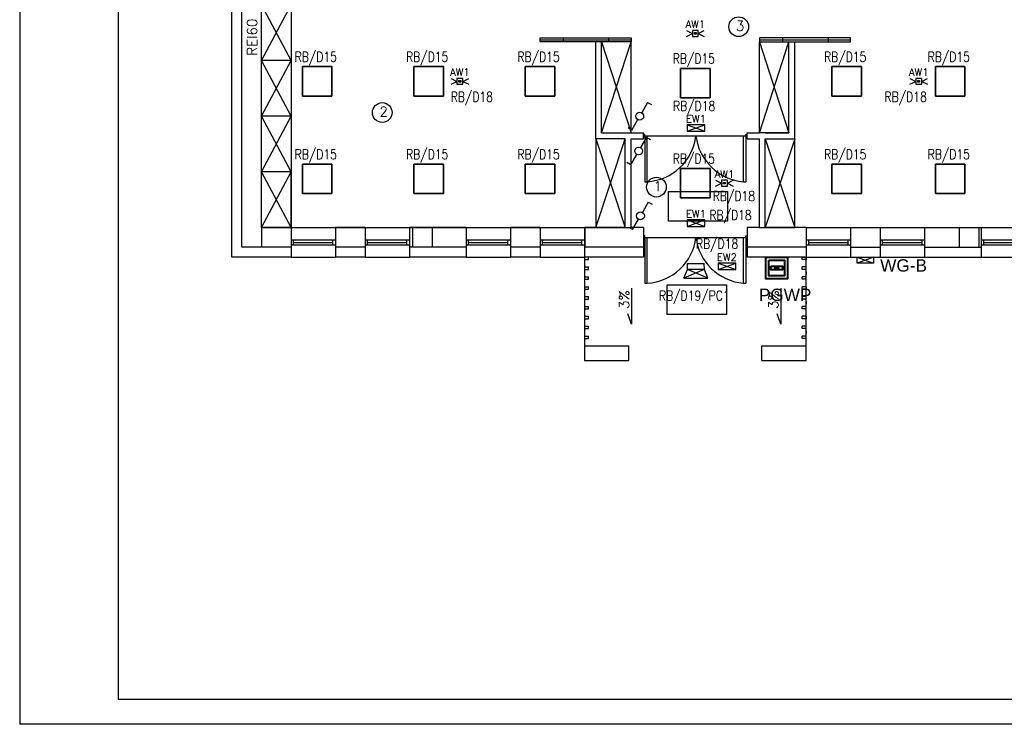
# Model space of a CAD drawing. Header units: inches. Extents: x 6268 to 12323, y 5221 to 42059.
# Tile 68 of 98: x 6268 to 8265, y 29825 to 31255. Entities that reach past the tile are written whole.
import ezdxf
from ezdxf.enums import TextEntityAlignment as Align

# ---------------------------------------------------------------- set-up
doc = ezdxf.new("R2010")
doc.units = ezdxf.units.IN
doc.header["$MEASUREMENT"] = 0
doc.layers.add('1DE-schemat ideowy', color=1, linetype='Continuous', lineweight=40)
doc.layers.add('2DE_NUMEL', color=1, linetype='Continuous', lineweight=20)
for name, color, linetype in [('CP_LINENORM', 253, 'Continuous'), ('DLXLUM', 1, 'Continuous'), ('E_OPRAWY_LUXIONA', 14, 'Continuous')]:
    doc.layers.add(name, color=color, linetype=linetype)
doc.styles.add('CP_ATTR', font='romans.shx')
doc.styles.get("Standard").update_dxf_attribs({"font": 'txt.shx'})

# ---------------------------------------------------------------- blocks, each defined once
blk = doc.blocks.new('CPEL_3282')
blk.add_hatch(color=256).paths.add_polyline_path([(-0.085, 0, 1), (0.085, 0, 1)])
for points in [[(-0.55, 0.55), (0.55, 0.55), (0.55, -0.55), (-0.55, -0.55)], [(-0.4, 0.4), (0.4, 0.4), (0.4, -0.4), (-0.4, -0.4)], [(-0.3, 0.1), (0.3, 0.1), (0.3, -0.1), (-0.3, -0.1)]]:
    blk.add_lwpolyline(points, close=True)
blk.add_circle((0, 0), 0.0853)
at = {"linetype": 'ByBlock', "style": 'CP_ATTR', "flags": 9}
for tag, p in [('NAME', (-0.092, -0.018)), ('GROUP', (-0.092, -0.018)), ('NUMBER', (-0.092, -0.018)), ('PRODUCER', (-0.092, -0.018)), ('ARTICLE', (-0.092, -0.018)), ('CHARACTER', (-0.092, -0.018)), ('VOLTAGE', (-0.092, -0.019)), ('WEIGHT', (-0.092, -0.018)), ('OTHER', (-0.092, -0.018)), ('PRODUCT-TYPE', (-0.092, -0.019)), ('ORDER-NO', (-0.092, -0.019)), ('POWER', (-0.092, -0.019))]:
    blk.add_attdef(tag, text='', height=0.00005, dxfattribs=at).set_placement(p, align=Align.MIDDLE_LEFT)
blk = doc.blocks.new('*U1331')
for p, q in [((30, 30), (-30, 30)), ((-30, 30), (-30, -30)), ((-30, 30), (-30, -30)), ((-30, -30), (-30, 30)), ((-30, 30), (-30, 30)), ((30, 30), (-30, 30)), ((-30, 30), (-30, 30)), ((-30, 30), (30, 30)), ((-30, -30), (-30, 30)), ((-30, 30), (30, 30)), ((30, -30), (30, 30)), ((30, 30), (30, 30)), ((30, -30), (30, 30)), ((30, 30), (30, 30)), ((30, 30), (30, -30)), ((30, 30), (30, -30)), ((-30, -30), (30, -30)), ((-30, -30), (30, -30)), ((30, -30), (-30, -30)), ((-30, -30), (-30, -30)), ((-30, -30), (-30, -30)), ((30, -30), (-30, -30)), ((30, -30), (30, -30)), ((30, -30), (30, -30))]:
    blk.add_line(p, q)
blk = doc.blocks.new('*U1426')
for p, q in [((30, 30), (-30, 30)), ((-30, 30), (-30, -30)), ((-30, -30), (-30, 30)), ((-30, 30), (-30, 30)), ((-30, 30), (-30, -30)), ((30, 30), (-30, 30)), ((-30, 30), (-30, 30)), ((-30, 30), (30, 30)), ((-30, -30), (-30, 30)), ((-30, 30), (30, 30)), ((30, -30), (30, 30)), ((30, 30), (30, 30)), ((30, -30), (30, 30)), ((30, 30), (30, 30)), ((30, 30), (30, -30)), ((30, 30), (30, -30)), ((-30, -30), (30, -30)), ((-30, -30), (-30, -30)), ((-30, -30), (30, -30)), ((30, -30), (-30, -30)), ((-30, -30), (-30, -30)), ((30, -30), (-30, -30)), ((30, -30), (30, -30)), ((30, -30), (30, -30))]:
    blk.add_line(p, q)
blk = doc.blocks.new('*U1381')
for p, q in [((30, 30), (-30, 30)), ((-30, 30), (-30, -30)), ((-30, 30), (-30, -30)), ((-30, -30), (-30, 30)), ((-30, 30), (-30, 30)), ((30, 30), (-30, 30)), ((-30, 30), (-30, 30)), ((-30, 30), (30, 30)), ((-30, -30), (-30, 30)), ((-30, 30), (30, 30)), ((30, -30), (30, 30)), ((30, 30), (30, 30)), ((30, -30), (30, 30)), ((30, 30), (30, 30)), ((30, 30), (30, -30)), ((30, 30), (30, -30)), ((-30, -30), (30, -30)), ((-30, -30), (30, -30)), ((30, -30), (-30, -30)), ((-30, -30), (-30, -30)), ((-30, -30), (-30, -30)), ((30, -30), (-30, -30)), ((30, -30), (30, -30)), ((30, -30), (30, -30))]:
    blk.add_line(p, q)
blk = doc.blocks.new('*U1387')
for p, q in [((30, 30), (-30, 30)), ((-30, 30), (-30, -30)), ((-30, -30), (-30, 30)), ((-30, 30), (-30, 30)), ((-30, 30), (-30, -30)), ((30, 30), (-30, 30)), ((-30, 30), (-30, 30)), ((-30, 30), (30, 30)), ((-30, -30), (-30, 30)), ((-30, 30), (30, 30)), ((30, -30), (30, 30)), ((30, 30), (30, 30)), ((30, 30), (30, 30)), ((30, 30), (30, -30)), ((30, -30), (30, 30)), ((30, 30), (30, -30)), ((-30, -30), (30, -30)), ((-30, -30), (30, -30)), ((30, -30), (-30, -30)), ((-30, -30), (-30, -30)), ((-30, -30), (-30, -30)), ((30, -30), (-30, -30)), ((30, -30), (30, -30)), ((30, -30), (30, -30))]:
    blk.add_line(p, q)
blk = doc.blocks.new('*U1394')
for p, q in [((30, 30), (-30, 30)), ((-30, 30), (-30, -30)), ((-30, 30), (-30, -30)), ((-30, -30), (-30, 30)), ((-30, 30), (-30, 30)), ((30, 30), (-30, 30)), ((-30, 30), (-30, 30)), ((-30, 30), (30, 30)), ((-30, -30), (-30, 30)), ((-30, 30), (30, 30)), ((30, -30), (30, 30)), ((30, 30), (30, 30)), ((30, -30), (30, 30)), ((30, 30), (30, 30)), ((30, 30), (30, -30)), ((30, 30), (30, -30)), ((-30, -30), (30, -30)), ((-30, -30), (30, -30)), ((30, -30), (-30, -30)), ((-30, -30), (-30, -30)), ((-30, -30), (-30, -30)), ((30, -30), (-30, -30)), ((30, -30), (30, -30)), ((30, -30), (30, -30))]:
    blk.add_line(p, q)
blk = doc.blocks.new('*U1400')
for p, q in [((30, 30), (-30, 30)), ((-30, 30), (-30, -30)), ((-30, -30), (-30, 30)), ((-30, 30), (-30, 30)), ((-30, 30), (-30, -30)), ((30, 30), (-30, 30)), ((-30, 30), (-30, 30)), ((-30, 30), (30, 30)), ((-30, -30), (-30, 30)), ((-30, 30), (30, 30)), ((30, -30), (30, 30)), ((30, 30), (30, 30)), ((30, 30), (30, 30)), ((30, 30), (30, -30)), ((30, -30), (30, 30)), ((30, 30), (30, -30)), ((-30, -30), (30, -30)), ((-30, -30), (30, -30)), ((30, -30), (-30, -30)), ((-30, -30), (-30, -30)), ((-30, -30), (-30, -30)), ((30, -30), (-30, -30)), ((30, -30), (30, -30)), ((30, -30), (30, -30))]:
    blk.add_line(p, q)
blk = doc.blocks.new('*U1405')
for p, q in [((30, 30), (-30, 30)), ((-30, 30), (-30, -30)), ((-30, 30), (-30, -30)), ((-30, -30), (-30, 30)), ((-30, 30), (-30, 30)), ((30, 30), (-30, 30)), ((-30, 30), (-30, 30)), ((-30, 30), (30, 30)), ((-30, -30), (-30, 30)), ((-30, 30), (30, 30)), ((30, -30), (30, 30)), ((30, 30), (30, 30)), ((30, -30), (30, 30)), ((30, 30), (30, 30)), ((30, 30), (30, -30)), ((30, 30), (30, -30)), ((-30, -30), (30, -30)), ((-30, -30), (30, -30)), ((30, -30), (-30, -30)), ((-30, -30), (-30, -30)), ((-30, -30), (-30, -30)), ((30, -30), (-30, -30)), ((30, -30), (30, -30)), ((30, -30), (30, -30))]:
    blk.add_line(p, q)
blk = doc.blocks.new('*U1406')
for p, q in [((30, 30), (-30, 30)), ((-30, 30), (-30, -30)), ((-30, -30), (-30, 30)), ((-30, 30), (-30, 30)), ((-30, 30), (-30, -30)), ((30, 30), (-30, 30)), ((-30, 30), (-30, 30)), ((-30, 30), (30, 30)), ((-30, -30), (-30, 30)), ((-30, 30), (30, 30)), ((30, -30), (30, 30)), ((30, 30), (30, 30)), ((30, 30), (30, 30)), ((30, 30), (30, -30)), ((30, -30), (30, 30)), ((30, 30), (30, -30)), ((-30, -30), (30, -30)), ((-30, -30), (30, -30)), ((30, -30), (-30, -30)), ((-30, -30), (-30, -30)), ((-30, -30), (-30, -30)), ((30, -30), (-30, -30)), ((30, -30), (30, -30)), ((30, -30), (30, -30))]:
    blk.add_line(p, q)
blk = doc.blocks.new('*U1407')
for p, q in [((30, 30), (-30, 30)), ((-30, 30), (-30, -30)), ((-30, 30), (-30, -30)), ((-30, -30), (-30, 30)), ((-30, 30), (-30, 30)), ((30, 30), (-30, 30)), ((-30, 30), (-30, 30)), ((-30, 30), (30, 30)), ((-30, -30), (-30, 30)), ((-30, 30), (30, 30)), ((30, -30), (30, 30)), ((30, 30), (30, 30)), ((30, -30), (30, 30)), ((30, 30), (30, 30)), ((30, 30), (30, -30)), ((30, 30), (30, -30)), ((-30, -30), (30, -30)), ((-30, -30), (30, -30)), ((30, -30), (-30, -30)), ((-30, -30), (-30, -30)), ((-30, -30), (-30, -30)), ((30, -30), (-30, -30)), ((30, -30), (30, -30)), ((30, -30), (30, -30))]:
    blk.add_line(p, q)
blk = doc.blocks.new('*U1408')
for p, q in [((30, 30), (-30, 30)), ((-30, 30), (-30, -30)), ((-30, -30), (-30, 30)), ((-30, 30), (-30, 30)), ((-30, 30), (-30, -30)), ((30, 30), (-30, 30)), ((-30, 30), (-30, 30)), ((-30, 30), (30, 30)), ((-30, -30), (-30, 30)), ((-30, 30), (30, 30)), ((30, -30), (30, 30)), ((30, 30), (30, 30)), ((30, 30), (30, 30)), ((30, 30), (30, -30)), ((30, -30), (30, 30)), ((30, 30), (30, -30)), ((-30, -30), (30, -30)), ((-30, -30), (30, -30)), ((30, -30), (-30, -30)), ((-30, -30), (-30, -30)), ((-30, -30), (-30, -30)), ((30, -30), (-30, -30)), ((30, -30), (30, -30)), ((30, -30), (30, -30))]:
    blk.add_line(p, q)
blk = doc.blocks.new('*U1409')
for p, q in [((30, 30), (-30, 30)), ((-30, 30), (-30, -30)), ((-30, 30), (-30, -30)), ((-30, -30), (-30, 30)), ((-30, 30), (-30, 30)), ((-30, 30), (-30, 30)), ((-30, 30), (30, 30)), ((30, 30), (-30, 30)), ((-30, -30), (-30, 30)), ((-30, 30), (30, 30)), ((30, -30), (30, 30)), ((30, 30), (30, 30)), ((30, -30), (30, 30)), ((30, 30), (30, 30)), ((30, 30), (30, -30)), ((30, 30), (30, -30)), ((-30, -30), (30, -30)), ((-30, -30), (30, -30)), ((30, -30), (-30, -30)), ((-30, -30), (-30, -30)), ((-30, -30), (-30, -30)), ((30, -30), (-30, -30)), ((30, -30), (30, -30)), ((30, -30), (30, -30))]:
    blk.add_line(p, q)
blk = doc.blocks.new('*U1410')
for p, q in [((30, 30), (-30, 30)), ((-30, 30), (-30, -30)), ((-30, -30), (-30, 30)), ((-30, 30), (-30, 30)), ((-30, 30), (-30, -30)), ((-30, 30), (-30, 30)), ((-30, 30), (30, 30)), ((30, 30), (-30, 30)), ((-30, -30), (-30, 30)), ((-30, 30), (30, 30)), ((30, -30), (30, 30)), ((30, 30), (30, 30)), ((30, 30), (30, 30)), ((30, 30), (30, -30)), ((30, -30), (30, 30)), ((30, 30), (30, -30)), ((-30, -30), (30, -30)), ((-30, -30), (30, -30)), ((30, -30), (-30, -30)), ((-30, -30), (-30, -30)), ((-30, -30), (-30, -30)), ((30, -30), (-30, -30)), ((30, -30), (30, -30)), ((30, -30), (30, -30))]:
    blk.add_line(p, q)
blk = doc.blocks.new('CPEL_2599')
for p, q in [((0.4, 0.7), (0.099, 0.174)), ((0.4, 0.7), (0.594, 0.589)), ((-0.4, -0.7), (-0.099, -0.174)), ((-0.4, -0.7), (-0.594, -0.589))]:
    blk.add_line(p, q)
blk.add_circle((0, 0), 0.2)
at = {"linetype": 'ByBlock', "style": 'CP_ATTR', "flags": 9}
for tag, p in [('NAME', (-0.092, -0.018)), ('GROUP', (-0.092, -0.018)), ('NUMBER', (-0.092, -0.018)), ('PRODUCER', (-0.092, -0.018)), ('ARTICLE', (-0.092, -0.018)), ('CHARACTER', (-0.092, -0.018)), ('VOLTAGE', (-0.092, -0.019)), ('WEIGHT', (-0.092, -0.018)), ('OTHER', (-0.092, -0.018)), ('PRODUCT-TYPE', (-0.092, -0.019)), ('ORDER-NO', (-0.092, -0.019)), ('POWER', (-0.092, -0.019))]:
    blk.add_attdef(tag, text='', height=0.00005, dxfattribs=at).set_placement(p, align=Align.MIDDLE_LEFT)
blk = doc.blocks.new('EWW1')
at = {"layer": 'E_OPRAWY_LUXIONA'}
for p, q in [((262875, -591188), (263231, -591318)), ((262875, -591318), (263231, -591188))]:
    blk.add_line(p, q, dxfattribs=at)
at = {"layer": 'E_OPRAWY_LUXIONA', "ltscale": 0.1}
blk.add_lwpolyline([(262875, -591318), (263231, -591318), (263231, -591188), (262875, -591188)], close=True, dxfattribs=at)
at = {"layer": 'E_OPRAWY_LUXIONA'}
blk.add_attdef('H', text='', height=77.4, dxfattribs=at).set_placement((263053, -591140), align=Align.CENTER)
blk = doc.blocks.new('AW11')
at = {"layer": 'E_OPRAWY_LUXIONA'}
for p, q in [((-18, 6), (-6, 0)), ((-18, -6), (-6, 0)), ((0, 1.6), (0, -1.6)), ((6, 0), (18, 6)), ((6, 0), (18, -6))]:
    blk.add_line(p, q, dxfattribs=at)
for points in [[(-6, -6), (6, -6), (6, 6), (-6, 6)], [(-1.8, 1.6), (1.8, 1.6), (1.8, -1.6), (-1.8, -1.6)]]:
    blk.add_lwpolyline(points, close=True, dxfattribs=at)
blk.add_attdef('B', text='', height=8, dxfattribs=at).set_placement((0, 11), align=Align.CENTER)
blk = doc.blocks.new('cp_num_el')
at = {"linetype": 'ByBlock', "style": 'CP_ATTR', "width": 0.8, "flags": 12}
blk.add_attdef('VAL', (0, 0), '', height=1, dxfattribs=at)

msp = doc.modelspace()

# ---------------------------------------------------------------- linework, layer by layer
at = {"linetype": 'Continuous'}
for p, q in [((6468.073, 32745.31), (6468.073, 29875.31)), ((6468.073, 29876.31), (12118.073, 29876.31))]:
    msp.add_line(p, q, dxfattribs=at)
for p, q in [((6698.543, 30772.907), (6698.543, 32375.907)), ((6718.543, 30792.907), (6718.543, 31735.907)), ((6758.543, 30832.907), (6758.543, 31397.907)), ((6818.543, 31397.907), (6818.543, 30832.907)), ((6758.543, 31171.907), (6818.543, 31284.907)), ((6818.543, 31171.907), (6758.543, 31284.907)), ((7323.543, 31209.907), (7323.543, 31217.907)), ((7323.543, 31217.907), (7508.543, 31217.907)), ((7370.866, 31209.907), (7370.866, 31217.907)), ((7463.366, 31209.907), (7463.366, 31217.907)), ((7508.543, 31217.907), (7508.543, 31209.907)), ((7953.543, 31217.907), (7768.543, 31217.907)), ((7768.543, 31217.907), (7768.543, 31209.907)), ((7815.866, 31209.907), (7815.866, 31217.907)), ((7908.366, 31209.907), (7908.366, 31217.907)), ((7953.543, 31209.907), (7953.543, 31217.907)), ((7323.543, 31213.907), (7508.543, 31213.907)), ((7448.543, 31209.907), (7323.543, 31209.907)), ((7436.543, 31024.907), (7436.543, 31209.907)), ((7448.543, 31024.907), (7448.543, 31209.907)), ((7508.543, 31209.907), (7448.543, 31209.907)), ((7448.543, 31209.907), (7508.543, 31024.907)), ((7448.543, 31024.907), (7508.543, 31209.907)), ((7508.543, 31024.907), (7508.543, 31209.907)), ((7768.543, 31213.907), (7953.543, 31213.907)), ((7768.543, 31209.907), (7828.543, 31209.907)), ((7768.543, 31024.907), (7768.543, 31209.907)), ((7768.543, 31209.907), (7828.543, 31024.907)), ((7768.543, 31024.907), (7828.543, 31209.907)), ((7828.543, 31209.907), (7953.543, 31209.907)), ((7828.543, 31024.907), (7828.543, 31209.907)), ((7840.543, 31024.907), (7840.543, 31209.907)), ((6818.543, 31171.907), (6758.543, 31171.907)), ((6758.543, 31058.907), (6818.543, 31171.907)), ((6818.543, 31058.907), (6758.543, 31171.907)), ((6818.543, 31058.907), (6758.543, 31058.907)), ((6758.543, 30945.907), (6818.543, 31058.907)), ((6818.543, 30945.907), (6758.543, 31058.907)), ((7436.543, 31012.907), (7436.543, 31024.907)), ((7448.543, 31024.907), (7508.543, 31024.907)), ((7448.543, 31024.907), (7508.543, 31024.907)), ((7508.543, 31024.907), (7533.543, 31024.907)), ((7533.543, 31012.907), (7533.543, 31024.907)), ((7536.043, 31021.907), (7533.543, 31021.907)), ((7536.043, 31018.907), (7536.043, 31021.907)), ((7536.043, 31018.907), (7536.043, 31015.907)), ((7536.043, 31018.907), (7740.938, 31018.907)), ((7541.043, 30925.907), (7541.043, 31018.907)), ((7735.938, 30925.907), (7735.938, 31018.907)), ((7740.938, 31018.907), (7740.938, 31021.907)), ((7740.938, 31021.907), (7743.438, 31021.907)), ((7740.938, 31018.907), (7740.938, 31015.907)), ((7743.543, 31024.907), (7768.543, 31024.907)), ((7743.543, 31012.907), (7743.543, 31024.907)), ((7828.543, 31024.907), (7768.543, 31024.907)), ((7828.543, 31024.907), (7768.543, 31024.907)), ((7780.543, 31024.907), (7828.543, 31024.907)), ((7840.543, 31012.907), (7840.543, 31024.907)), ((7496.543, 31012.907), (7436.543, 31012.907)), ((7496.543, 31012.907), (7436.543, 31012.907)), ((7436.543, 31012.907), (7436.543, 30832.907)), ((7436.543, 30832.907), (7496.543, 31012.907)), ((7436.543, 31012.907), (7496.543, 30832.907)), ((7496.543, 30832.907), (7496.543, 31012.907)), ((7508.543, 30832.907), (7508.543, 31012.907)), ((7508.543, 31012.907), (7533.543, 31012.907)), ((7508.543, 31012.907), (7533.543, 31012.907)), ((7536.043, 31015.907), (7533.543, 31015.907)), ((7536.043, 31015.907), (7536.043, 30925.907)), ((7740.938, 31015.907), (7743.438, 31015.907)), ((7740.938, 31015.907), (7740.938, 30925.907)), ((7743.543, 31012.907), (7768.543, 31012.907)), ((7768.543, 30832.907), (7768.543, 31012.907)), ((7768.543, 30832.907), (7768.543, 31012.907)), ((7780.543, 30832.907), (7780.543, 31012.907)), ((7780.543, 30832.907), (7780.543, 31012.907)), ((7780.543, 31012.907), (7840.543, 31012.907)), ((7840.543, 31012.907), (7780.543, 30832.907)), ((7780.543, 31012.907), (7840.543, 30832.907)), ((7840.543, 30832.907), (7840.543, 31012.907)), ((6818.543, 30945.907), (6758.543, 30945.907)), ((6758.543, 30832.907), (6818.543, 30945.907)), ((6818.543, 30832.907), (6758.543, 30945.907)), ((6818.543, 30832.907), (6818.543, 30945.907)), ((7536.043, 30925.907), (7541.043, 30925.907)), ((7735.938, 30925.907), (7740.938, 30925.907)), ((7583.89, 30905.866), (7703.89, 30905.866)), ((7583.89, 30845.866), (7583.89, 30905.866)), ((7703.89, 30905.866), (7703.89, 30845.866)), ((7703.89, 30845.866), (7583.89, 30845.866)), ((6818.543, 30832.907), (6758.543, 30832.907)), ((6758.543, 30832.907), (7436.543, 30832.907)), ((6758.543, 30832.907), (6758.543, 30792.907)), ((6818.543, 30832.907), (6818.543, 30772.907)), ((6818.543, 30832.907), (6908.543, 30832.907)), ((6968.543, 30832.907), (6908.543, 30832.907)), ((6908.543, 30832.907), (6908.543, 30772.907)), ((6968.543, 30832.907), (6968.543, 30772.907)), ((6968.543, 30832.907), (7058.543, 30832.907)), ((7173.543, 30832.907), (7058.543, 30832.907)), ((7058.543, 30832.907), (7058.543, 30772.907)), ((7064.543, 30832.907), (7064.543, 30792.907)), ((7104.543, 30832.907), (7104.543, 30792.907)), ((7173.543, 30832.907), (7173.543, 30772.907)), ((7173.543, 30832.907), (7263.543, 30832.907)), ((7323.543, 30832.907), (7263.543, 30832.907)), ((7263.543, 30832.907), (7263.543, 30772.907)), ((7323.543, 30832.907), (7323.543, 30772.907)), ((7323.543, 30832.907), (7413.543, 30832.907)), ((7414.543, 30832.907), (7413.543, 30832.907)), ((7413.543, 30832.907), (7413.543, 30772.907)), ((7496.543, 30832.907), (7414.543, 30832.907)), ((7414.543, 30832.907), (7414.543, 30792.907)), ((7436.543, 30832.907), (7496.543, 30832.907)), ((7496.543, 30832.907), (7508.543, 30832.907)), ((7533.543, 30832.907), (7508.543, 30832.907)), ((7533.543, 30832.907), (7533.543, 30772.907)), ((7768.543, 30832.907), (7743.543, 30832.907)), ((7743.543, 30832.907), (7743.543, 30772.907)), ((7768.543, 30832.907), (7780.543, 30832.907)), ((7863.543, 30832.907), (7780.543, 30832.907)), ((7780.543, 30832.907), (7840.543, 30832.907)), ((7863.543, 30832.907), (7863.543, 30772.907)), ((7863.543, 30832.907), (7953.543, 30832.907)), ((7863.543, 30832.907), (7863.543, 30792.907)), ((7953.543, 30832.907), (7953.543, 30772.907)), ((7953.543, 30832.907), (8013.543, 30832.907)), ((8013.543, 30832.907), (8013.543, 30772.907)), ((8013.543, 30832.907), (8103.543, 30832.907)), ((8103.543, 30832.907), (8103.543, 30772.907)), ((8103.543, 30832.907), (8218.543, 30832.907)), ((8173.543, 30832.907), (8173.543, 30792.907)), ((8213.543, 30832.907), (8213.543, 30792.907)), ((8218.543, 30832.907), (8218.543, 30772.907)), ((8218.543, 30832.907), (8308.543, 30832.907)), ((6818.543, 30807.907), (6908.543, 30807.907)), ((6818.543, 30797.907), (6908.543, 30797.907)), ((6818.543, 30797.907), (6823.543, 30797.907)), ((6823.543, 30797.907), (6823.543, 30807.907)), ((6823.543, 30802.907), (6903.543, 30802.907)), ((6903.543, 30797.907), (6903.543, 30807.907)), ((6968.543, 30807.907), (7058.543, 30807.907)), ((6968.543, 30797.907), (7058.543, 30797.907)), ((6968.543, 30797.907), (6973.543, 30797.907)), ((6973.543, 30797.907), (6973.543, 30807.907)), ((6973.543, 30802.907), (7053.543, 30802.907)), ((7053.543, 30797.907), (7053.543, 30807.907)), ((7173.543, 30807.907), (7263.543, 30807.907)), ((7173.543, 30797.907), (7263.543, 30797.907)), ((7173.543, 30797.907), (7178.543, 30797.907)), ((7178.543, 30797.907), (7178.543, 30807.907)), ((7178.543, 30802.907), (7258.543, 30802.907)), ((7258.543, 30797.907), (7258.543, 30807.907)), ((7323.543, 30807.907), (7413.543, 30807.907)), ((7323.543, 30797.907), (7413.543, 30797.907)), ((7323.543, 30797.907), (7328.543, 30797.907)), ((7328.543, 30797.907), (7328.543, 30807.907)), ((7328.543, 30802.907), (7408.543, 30802.907)), ((7408.543, 30797.907), (7408.543, 30807.907)), ((7536.043, 30815.907), (7533.543, 30815.907)), ((7536.043, 30809.907), (7533.543, 30809.907)), ((7536.043, 30812.907), (7536.043, 30815.907)), ((7536.043, 30812.907), (7536.043, 30809.907)), ((7536.043, 30812.907), (7740.938, 30812.907)), ((7536.043, 30809.907), (7536.043, 30719.907)), ((7541.043, 30719.907), (7541.043, 30812.907)), ((7735.938, 30719.907), (7735.938, 30812.907)), ((7740.938, 30812.907), (7740.938, 30815.907)), ((7740.938, 30815.907), (7743.438, 30815.907)), ((7740.938, 30812.907), (7740.938, 30809.907)), ((7740.938, 30809.907), (7743.438, 30809.907)), ((7740.938, 30809.907), (7740.938, 30719.907)), ((7863.543, 30807.907), (7953.543, 30807.907)), ((7863.543, 30797.907), (7953.543, 30797.907)), ((7863.543, 30797.907), (7868.543, 30797.907)), ((7868.543, 30797.907), (7868.543, 30807.907)), ((7868.543, 30802.907), (7948.543, 30802.907)), ((7948.543, 30797.907), (7948.543, 30807.907)), ((8013.543, 30807.907), (8103.543, 30807.907)), ((8013.543, 30797.907), (8103.543, 30797.907)), ((8013.543, 30797.907), (8018.543, 30797.907)), ((8018.543, 30797.907), (8018.543, 30807.907)), ((8018.543, 30802.907), (8098.543, 30802.907)), ((8098.543, 30797.907), (8098.543, 30807.907)), ((8218.543, 30807.907), (8308.543, 30807.907)), ((8218.543, 30797.907), (8308.543, 30797.907)), ((8218.543, 30797.907), (8223.543, 30797.907)), ((8223.543, 30797.907), (8223.543, 30807.907)), ((8223.543, 30802.907), (8303.543, 30802.907)), ((6818.543, 30792.907), (6718.543, 30792.907)), ((6968.543, 30792.907), (6908.543, 30792.907)), ((7173.543, 30792.907), (7058.543, 30792.907)), ((7323.543, 30792.907), (7263.543, 30792.907)), ((7533.543, 30792.907), (7413.543, 30792.907)), ((7863.543, 30792.907), (7743.543, 30792.907)), ((7953.543, 30792.907), (8013.543, 30792.907)), ((8103.543, 30792.907), (8218.543, 30792.907)), ((6818.543, 30772.907), (6698.543, 30772.907)), ((6818.543, 30772.907), (6908.543, 30772.907)), ((6968.543, 30772.907), (6908.543, 30772.907)), ((6968.543, 30772.907), (7058.543, 30772.907)), ((7173.543, 30772.907), (7058.543, 30772.907)), ((7173.543, 30772.907), (7263.543, 30772.907)), ((7323.543, 30772.907), (7263.543, 30772.907)), ((7323.543, 30772.907), (7413.543, 30772.907)), ((7533.543, 30772.907), (7413.543, 30772.907)), ((7413.543, 30772.907), (7413.543, 30562.907)), ((7413.543, 30767.907), (7421.543, 30767.907)), ((7421.543, 30767.907), (7421.543, 30772.907)), ((7863.543, 30772.907), (7743.543, 30772.907)), ((7855.543, 30767.907), (7855.543, 30772.907)), ((7855.543, 30772.907), (7863.543, 30772.907)), ((7863.543, 30767.907), (7855.543, 30767.907)), ((7863.543, 30772.907), (7953.543, 30772.907)), ((7863.543, 30562.907), (7863.543, 30772.907)), ((7863.543, 30772.907), (7863.543, 30767.907)), ((7953.543, 30772.907), (8013.543, 30772.907)), ((8013.543, 30772.907), (8103.543, 30772.907)), ((8103.543, 30772.907), (8218.543, 30772.907)), ((8218.543, 30772.907), (8308.543, 30772.907)), ((7413.543, 30752.907), (7421.543, 30752.907)), ((7413.543, 30747.907), (7421.543, 30747.907)), ((7421.543, 30747.907), (7421.543, 30752.907)), ((7863.543, 30752.907), (7855.543, 30752.907)), ((7855.543, 30747.907), (7855.543, 30752.907)), ((7863.543, 30747.907), (7855.543, 30747.907)), ((7863.543, 30742.907), (7863.543, 30737.907)), ((7413.543, 30732.907), (7421.543, 30732.907)), ((7413.543, 30727.907), (7421.543, 30727.907)), ((7421.543, 30727.907), (7421.543, 30732.907)), ((7536.043, 30719.907), (7541.043, 30719.907)), ((7735.938, 30719.907), (7740.938, 30719.907)), ((7863.543, 30732.907), (7855.543, 30732.907)), ((7855.543, 30727.907), (7855.543, 30732.907)), ((7863.543, 30727.907), (7855.543, 30727.907)), ((7413.543, 30712.907), (7421.543, 30712.907)), ((7413.543, 30707.907), (7421.543, 30707.907)), ((7421.543, 30707.907), (7421.543, 30712.907)), ((7508.99, 30709.775), (7508.99, 30636.731)), ((7581.62, 30716.84), (7701.62, 30716.84)), ((7581.62, 30656.84), (7581.62, 30716.84)), ((7701.62, 30716.84), (7701.62, 30656.84)), ((7811.791, 30709.775), (7811.791, 30636.731)), ((7863.543, 30712.907), (7855.543, 30712.907)), ((7855.543, 30707.907), (7855.543, 30712.907)), ((7863.543, 30707.907), (7855.543, 30707.907)), ((7863.543, 30712.907), (7863.543, 30707.907)), ((7413.543, 30692.907), (7421.543, 30692.907)), ((7413.543, 30687.907), (7421.543, 30687.907)), ((7421.543, 30687.907), (7421.543, 30692.907)), ((7863.543, 30692.907), (7855.543, 30692.907)), ((7855.543, 30687.907), (7855.543, 30692.907)), ((7863.543, 30687.907), (7855.543, 30687.907)), ((7863.543, 30682.907), (7863.543, 30677.907)), ((7413.543, 30672.907), (7421.543, 30672.907)), ((7413.543, 30667.907), (7421.543, 30667.907)), ((7421.543, 30667.907), (7421.543, 30672.907)), ((7508.99, 30636.731), (7501.756, 30658.026)), ((7811.791, 30636.731), (7804.557, 30658.026)), ((7863.543, 30672.907), (7855.543, 30672.907)), ((7855.543, 30667.907), (7855.543, 30672.907)), ((7863.543, 30667.907), (7855.543, 30667.907)), ((7413.543, 30652.907), (7421.543, 30652.907)), ((7413.543, 30647.907), (7421.543, 30647.907)), ((7421.543, 30647.907), (7421.543, 30652.907)), ((7701.62, 30656.84), (7581.62, 30656.84)), ((7863.543, 30652.907), (7855.543, 30652.907)), ((7855.543, 30647.907), (7855.543, 30652.907)), ((7863.543, 30647.907), (7855.543, 30647.907)), ((7863.543, 30652.907), (7863.543, 30647.907)), ((7413.543, 30632.907), (7421.543, 30632.907)), ((7413.543, 30627.907), (7421.543, 30627.907)), ((7421.543, 30627.907), (7421.543, 30632.907)), ((7863.543, 30632.907), (7855.543, 30632.907)), ((7855.543, 30627.907), (7855.543, 30632.907)), ((7863.543, 30627.907), (7855.543, 30627.907)), ((7863.543, 30622.907), (7863.543, 30617.907)), ((7413.543, 30612.907), (7421.543, 30612.907)), ((7413.543, 30607.907), (7421.543, 30607.907)), ((7421.543, 30607.907), (7421.543, 30612.907)), ((7863.543, 30612.907), (7855.543, 30612.907)), ((7855.543, 30607.907), (7855.543, 30612.907)), ((7863.543, 30607.907), (7855.543, 30607.907)), ((7413.543, 30592.907), (7503.543, 30592.907)), ((7503.543, 30562.907), (7503.543, 30592.907)), ((7773.543, 30592.907), (7863.543, 30592.907)), ((7773.543, 30562.907), (7773.543, 30592.907)), ((7413.543, 30562.907), (7503.543, 30562.907)), ((7413.543, 30562.907), (7503.543, 30562.907)), ((7773.543, 30562.907), (7863.543, 30562.907))]:
    msp.add_line(p, q)
for centre in [(7726.486, 31240.299), (7003.479, 31066.224), (7559.696, 30914.842)]:
    msp.add_circle(centre, 20)
for centre, radius, start, end in [((7534.681, 31031.591), 105.875, 273.445174, 353.119606), ((7745.312, 31031.796), 106.303, 186.963942, 264.941152), ((7534.681, 30825.591), 105.875, 273.445174, 353.119606), ((7745.312, 30825.796), 106.303, 186.963942, 264.941152)]:
    msp.add_arc(centre, radius, start, end)
at = {"layer": '1DE-schemat ideowy', "lineweight": 30}
for p, q in [((8000.084, 30772.907), (7966.734, 30760.904)), ((7966.734, 30772.907), (8000.084, 30760.904))]:
    msp.add_line(p, q, dxfattribs=at)
msp.add_lwpolyline([(8000.084, 30772.907), (8000.084, 30760.904), (7966.734, 30760.904), (7966.734, 30772.907)], close=True, dxfattribs=at)
at = {"layer": 'CP_LINENORM', "linetype": 'Continuous'}
for p, q in [((6268.073, 32795.31), (6268.073, 29825.31)), ((6268.073, 29826.31), (12168.073, 29826.31))]:
    msp.add_line(p, q, dxfattribs=at)
at = {"layer": 'DLXLUM'}
for p, q in [((7622.731, 30747.63), (7622.733, 30760.132)), ((7622.804, 30760.132), (7656.783, 30760.127)), ((7656.852, 30747.625), (7656.783, 30760.127)), ((7615.568, 30730.44), (7622.731, 30747.63)), ((7656.781, 30747.595), (7615.568, 30730.44)), ((7656.781, 30747.595), (7622.802, 30747.601)), ((7664.009, 30730.432), (7622.802, 30747.601)), ((7664.009, 30730.432), (7656.852, 30747.625)), ((7615.568, 30730.44), (7664.009, 30730.432))]:
    msp.add_line(p, q, dxfattribs=at)

# ---------------------------------------------------------------- block references
at = {"layer": '1DE-schemat ideowy', "xscale": 40, "yscale": 40, "zscale": 50}
msp.add_blockref('CPEL_3282', (7803.543, 30750.907), dxfattribs=at)
at = {"layer": '2DE_NUMEL'}
ref = msp.add_blockref('cp_num_el', (6825.751, 31186.419), dxfattribs=dict(at, xscale=-20, yscale=20, zscale=15, rotation=179.9999999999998))
ref.add_attrib('VAL', 'RB/D15', (6825.751, 31169.219), dxfattribs={"layer": '0', "linetype": 'ByBlock', "height": 20, "rotation": 720, "style": 'CP_ATTR', "width": 0.8, "flags": 12})
ref = msp.add_blockref('cp_num_el', (7051.751, 31186.419), dxfattribs=dict(at, xscale=-20, yscale=20, zscale=15, rotation=179.9999999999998))
ref.add_attrib('VAL', 'RB/D15', (7051.751, 31169.219), dxfattribs={"layer": '0', "linetype": 'ByBlock', "height": 20, "rotation": 720, "style": 'CP_ATTR', "width": 0.8, "flags": 12})
ref = msp.add_blockref('cp_num_el', (7277.751, 31186.419), dxfattribs=dict(at, xscale=-20, yscale=20, zscale=15, rotation=179.9999999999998))
ref.add_attrib('VAL', 'RB/D15', (7277.751, 31169.219), dxfattribs={"layer": '0', "linetype": 'ByBlock', "height": 20, "rotation": 720, "style": 'CP_ATTR', "width": 0.8, "flags": 12})
ref = msp.add_blockref('cp_num_el', (7592.751, 31182.811), dxfattribs=dict(at, xscale=-20, yscale=20, zscale=15, rotation=179.9999999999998))
ref.add_attrib('VAL', 'RB/D15', (7592.751, 31165.611), dxfattribs={"layer": '0', "linetype": 'ByBlock', "height": 20, "rotation": 720, "style": 'CP_ATTR', "width": 0.8, "flags": 12})
ref = msp.add_blockref('cp_num_el', (7899.751, 31186.419), dxfattribs=dict(at, xscale=-20, yscale=20, zscale=15, rotation=179.9999999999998))
ref.add_attrib('VAL', 'RB/D15', (7899.751, 31169.219), dxfattribs={"layer": '0', "linetype": 'ByBlock', "height": 20, "rotation": 720, "style": 'CP_ATTR', "width": 0.8, "flags": 12})
ref = msp.add_blockref('cp_num_el', (8109.751, 31186.419), dxfattribs=dict(at, xscale=-20, yscale=20, zscale=15, rotation=179.9999999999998))
ref.add_attrib('VAL', 'RB/D15', (8109.751, 31169.219), dxfattribs={"layer": '0', "linetype": 'ByBlock', "height": 20, "rotation": 720, "style": 'CP_ATTR', "width": 0.8, "flags": 12})
ref = msp.add_blockref('cp_num_el', (7142.311, 31105.265), dxfattribs=dict(at, xscale=-20, yscale=20, zscale=15, rotation=179.9999999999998))
ref.add_attrib('VAL', 'RB/D18', (7142.311, 31088.065), dxfattribs={"layer": '0', "linetype": 'ByBlock', "height": 20, "rotation": 720, "style": 'CP_ATTR', "width": 0.8, "flags": 12})
ref = msp.add_blockref('cp_num_el', (8022.34, 31105.265), dxfattribs=dict(at, xscale=-20, yscale=20, zscale=15, rotation=179.9999999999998))
ref.add_attrib('VAL', 'RB/D18', (8022.34, 31088.065), dxfattribs={"layer": '0', "linetype": 'ByBlock', "height": 20, "rotation": 720, "style": 'CP_ATTR', "width": 0.8, "flags": 12})
ref = msp.add_blockref('cp_num_el', (7593.156, 31086.771), dxfattribs=dict(at, xscale=-20, yscale=20, zscale=15, rotation=179.9999999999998))
ref.add_attrib('VAL', 'RB/D18', (7593.156, 31069.571), dxfattribs={"layer": '0', "linetype": 'ByBlock', "height": 20, "rotation": 720, "style": 'CP_ATTR', "width": 0.8, "flags": 12})
ref = msp.add_blockref('cp_num_el', (6825.751, 30988.752), dxfattribs=dict(at, xscale=-20, yscale=20, zscale=15, rotation=179.9999999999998))
ref.add_attrib('VAL', 'RB/D15', (6825.751, 30971.552), dxfattribs={"layer": '0', "linetype": 'ByBlock', "height": 20, "rotation": 720, "style": 'CP_ATTR', "width": 0.8, "flags": 12})
ref = msp.add_blockref('cp_num_el', (7051.751, 30988.752), dxfattribs=dict(at, xscale=-20, yscale=20, zscale=15, rotation=179.9999999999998))
ref.add_attrib('VAL', 'RB/D15', (7051.751, 30971.552), dxfattribs={"layer": '0', "linetype": 'ByBlock', "height": 20, "rotation": 720, "style": 'CP_ATTR', "width": 0.8, "flags": 12})
ref = msp.add_blockref('cp_num_el', (7277.751, 30988.752), dxfattribs=dict(at, xscale=-20, yscale=20, zscale=15, rotation=179.9999999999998))
ref.add_attrib('VAL', 'RB/D15', (7277.751, 30971.552), dxfattribs={"layer": '0', "linetype": 'ByBlock', "height": 20, "rotation": 720, "style": 'CP_ATTR', "width": 0.8, "flags": 12})
ref = msp.add_blockref('cp_num_el', (7592.751, 30979.919), dxfattribs=dict(at, xscale=-20, yscale=20, zscale=15, rotation=179.9999999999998))
ref.add_attrib('VAL', 'RB/D15', (7592.751, 30962.719), dxfattribs={"layer": '0', "linetype": 'ByBlock', "height": 20, "rotation": 720, "style": 'CP_ATTR', "width": 0.8, "flags": 12})
ref = msp.add_blockref('cp_num_el', (7899.751, 30988.752), dxfattribs=dict(at, xscale=-20, yscale=20, zscale=15, rotation=179.9999999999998))
ref.add_attrib('VAL', 'RB/D15', (7899.751, 30971.552), dxfattribs={"layer": '0', "linetype": 'ByBlock', "height": 20, "rotation": 720, "style": 'CP_ATTR', "width": 0.8, "flags": 12})
ref = msp.add_blockref('cp_num_el', (8109.751, 30988.752), dxfattribs=dict(at, xscale=-20, yscale=20, zscale=15, rotation=179.9999999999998))
ref.add_attrib('VAL', 'RB/D15', (8109.751, 30971.552), dxfattribs={"layer": '0', "linetype": 'ByBlock', "height": 20, "rotation": 720, "style": 'CP_ATTR', "width": 0.8, "flags": 12})
ref = msp.add_blockref('cp_num_el', (7674.007, 30903.96), dxfattribs=dict(at, xscale=-20, yscale=20, zscale=15, rotation=179.9999999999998))
ref.add_attrib('VAL', 'RB/D18', (7674.007, 30886.76), dxfattribs={"layer": '0', "linetype": 'ByBlock', "height": 20, "rotation": 720, "style": 'CP_ATTR', "width": 0.8, "flags": 12})
ref = msp.add_blockref('cp_num_el', (7667.149, 30865.471), dxfattribs=dict(at, xscale=-20, yscale=20, zscale=15, rotation=179.9999999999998))
ref.add_attrib('VAL', 'RB/D18', (7667.149, 30848.271), dxfattribs={"layer": '0', "linetype": 'ByBlock', "height": 20, "rotation": 720, "style": 'CP_ATTR', "width": 0.8, "flags": 12})
ref = msp.add_blockref('cp_num_el', (7639.814, 30807.283), dxfattribs=dict(at, xscale=-20, yscale=20, zscale=15, rotation=179.9999999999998))
ref.add_attrib('VAL', 'RB/D18', (7639.814, 30790.083), dxfattribs={"layer": '0', "linetype": 'ByBlock', "height": 20, "rotation": 720, "style": 'CP_ATTR', "width": 0.8, "flags": 12})
ref = msp.add_blockref('cp_num_el', (7564.74, 30701.961), dxfattribs=dict(at, xscale=-20, yscale=20, zscale=15, rotation=179.9999999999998))
ref.add_attrib('VAL', 'RB/D19/PC1', (7564.74, 30684.761), dxfattribs={"layer": '0', "linetype": 'ByBlock', "height": 20, "rotation": 720, "style": 'CP_ATTR', "width": 0.8, "flags": 12})
at = {"layer": 'DLXLUM'}
ref = msp.add_blockref('AW11', (7638.543, 31226.691), dxfattribs=at)
ref.add_attrib('B', 'AW1', dxfattribs={"layer": 'E_OPRAWY_LUXIONA', "height": 15}).set_placement((7638.543, 31237.691), align=Align.CENTER)
for name, p in [('*U1387', (6871.543, 31129.407)), ('*U1400', (7097.543, 31129.407)), ('*U1406', (7323.543, 31129.407)), ('*U1408', (7945.543, 31129.407)), ('*U1410', (8155.543, 31129.407)), ('*U1426', (7638.543, 31125.799)), ('*U1381', (6871.543, 30931.741)), ('*U1394', (7097.543, 30931.741)), ('*U1405', (7323.543, 30931.741)), ('*U1407', (7945.543, 30931.741)), ('*U1409', (8155.543, 30931.741)), ('*U1331', (7638.543, 30922.907))]:
    msp.add_blockref(name, p, dxfattribs=at)
ref = msp.add_blockref('AW11', (7160.958, 31129.407), dxfattribs=at)
ref.add_attrib('B', 'AW1', dxfattribs={"layer": 'E_OPRAWY_LUXIONA', "height": 15}).set_placement((7160.958, 31140.407), align=Align.CENTER)
ref = msp.add_blockref('AW11', (8091.68, 31129.407), dxfattribs=at)
ref.add_attrib('B', 'AW1', dxfattribs={"layer": 'E_OPRAWY_LUXIONA', "height": 15}).set_placement((8091.68, 31140.407), align=Align.CENTER)
at = {"layer": 'DLXLUM', "xscale": 40, "yscale": 40, "zscale": 50}
for p in [(7525.75, 31058.754), (7523.681, 30988.191), (7527.129, 30856.72)]:
    msp.add_blockref('CPEL_2599', p, dxfattribs=at)
at = {"layer": 'DLXLUM'}
ref = msp.add_blockref('AW11', (7697.597, 30922.907), dxfattribs=at)
ref.add_attrib('B', 'AW1', dxfattribs={"layer": 'E_OPRAWY_LUXIONA', "height": 15}).set_placement((7697.597, 30933.907), align=Align.CENTER)
at = {"layer": 'E_OPRAWY_LUXIONA'}
ref = msp.add_blockref('EWW1', (-18597.464, 90190.097), dxfattribs=dict(at, xscale=0.09999999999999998, yscale=0.09999999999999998, zscale=0.09999999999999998, rotation=359.9341344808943))
ref.add_attrib('H', 'EW1', dxfattribs={"height": 15, "rotation": 1079.934134}).set_placement((7639.814, 31045.906), align=Align.CENTER)
ref = msp.add_blockref('EWW1', (-18597.464, 89997.332), dxfattribs=dict(at, xscale=0.09999999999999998, yscale=0.09999999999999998, zscale=0.09999999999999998, rotation=359.9341344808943))
ref.add_attrib('H', 'EW1', dxfattribs={"height": 15, "rotation": 1079.934134}).set_placement((7639.814, 30853.141), align=Align.CENTER)
ref = msp.add_blockref('EWW1', (-18534.648, 89909.651), dxfattribs=dict(at, xscale=0.09999999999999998, yscale=0.09999999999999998, zscale=0.09999999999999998, rotation=359.9341344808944))
ref.add_attrib('H', 'EW2', dxfattribs={"height": 15, "rotation": 359.934134}).set_placement((7702.629, 30765.46), align=Align.CENTER)

# ---------------------------------------------------------------- texts
at = {"char_height": 20, "attachment_point": 1, "rotation": 90}
for s, width, insert in [('REI60', 37.21157, (6729.51, 31181.348)), ('\\pxt0,1;3%', 98.90419, (7484.233, 30667.718)), ('\\pxt0,1;3%', 98.90419, (7787.035, 30667.718))]:
    msp.add_mtext_dynamic_manual_height_columns(s, width=width, gutter_width=12.5, heights=[-20], dxfattribs=dict(at, insert=insert))
at = {"char_height": 20, "attachment_point": 1}
for s, insert in [('3', (7720.728, 31251.923)), ('2', (6997.721, 31077.847)), ('1', (7553.939, 30926.466))]:
    msp.add_mtext_dynamic_manual_height_columns(s, width=68.36029, gutter_width=12.5, heights=[-20], dxfattribs=dict(at, insert=insert))
at = {"layer": '2DE_NUMEL', "char_height": 25, "width": 90.0711, "attachment_point": 1}
for s, insert in [('{\\fArial|b0|i0|c238|p34;WG-B}', (8013.419, 30768.552)), ('\\fArial|b0|i0|c0|p32;PGWP', (7767.345, 30708.956))]:
    msp.add_mtext(s, dxfattribs=dict(at, insert=insert))

doc.saveas('drawing.dxf')
